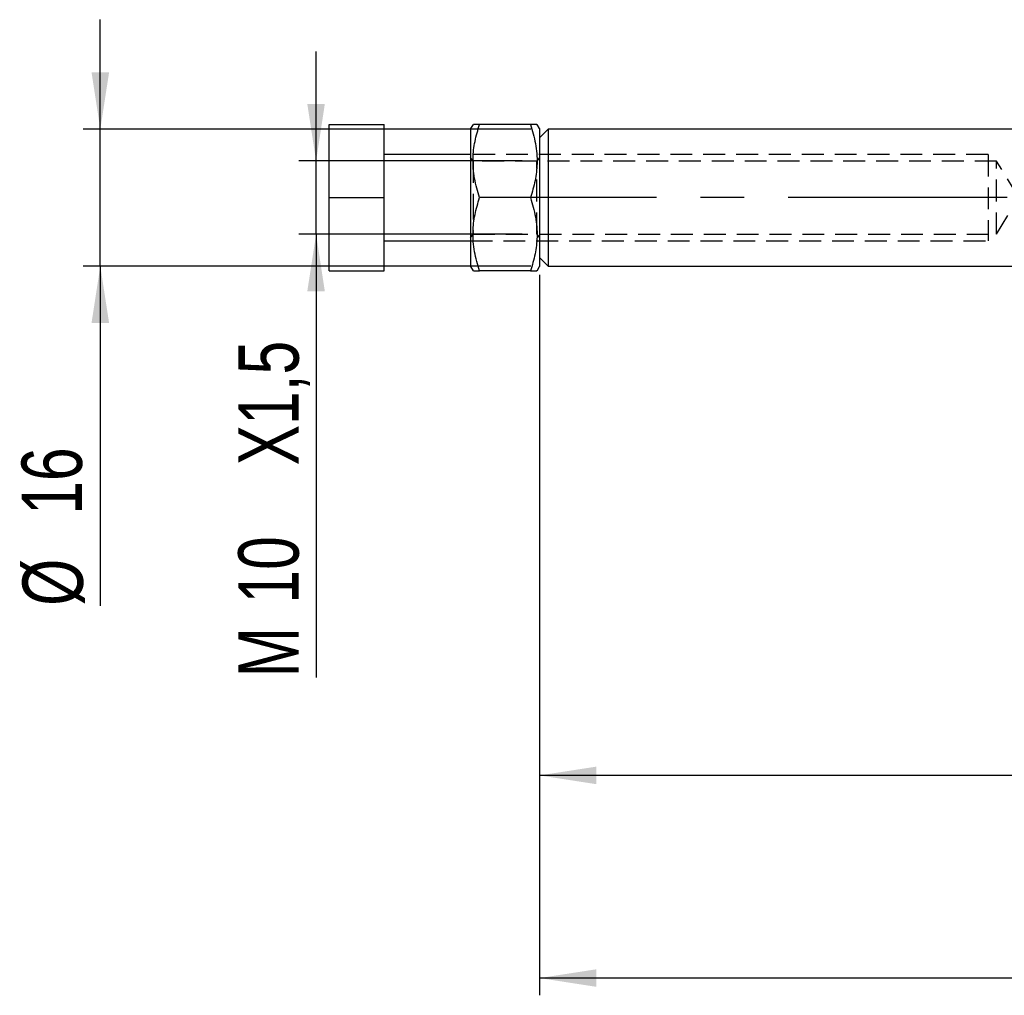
# Model space of a CAD drawing. Extents: x 76 to 781, y 22 to 547.
# Tile 4 of 19: x 80 to 194, y 221 to 334. Entities that reach past the tile are written whole.
import ezdxf

# ---------------------------------------------------------------- set-up
doc = ezdxf.new("R2010")
doc.units = 0
doc.header["$LTSCALE"] = 2
doc.linetypes.add('CENTERX2', pattern=[20.32, 12.7, -2.54, 2.54, -2.54])
doc.linetypes.add('HIDDEN', pattern=[1.905, 1.27, -0.635])
doc.layers.get('0').update_dxf_attribs({"linetype": 'CONTINUOUS'})
doc.styles.add('SLDTEXTSTYLE0', font='TXT', dxfattribs={"width": 0.75})
doc.dimstyles.new('SLDDIMSTYLE1', dxfattribs={"dimtxt": 7, "dimasz": 6.604, "dimexe": 0, "dimexo": 0.0625, "dimgap": 1.75, "dimtad": 1, "dimdec": 0, "dimrnd": 1e-09, "dimzin": 12, "dimtxsty": 'SLDTEXTSTYLE0', "dimsah": 1, "dimcen": 0.09, "dimazin": 3, "dimtfac": 1, "dimtdec": 0, "dimtofl": 0, "dimtmove": 0, "dimatfit": 3, "dimtolj": 1, "dimtzin": 12})
doc.dimstyles.new('SLDDIMSTYLE2', dxfattribs={"dimtxt": 7, "dimasz": 6.604, "dimexe": 0, "dimexo": 0.0625, "dimgap": 1.75, "dimtad": 1, "dimdec": 0, "dimrnd": 1e-09, "dimzin": 12, "dimtxsty": 'SLDTEXTSTYLE0', "dimsah": 1, "dimcen": 0.09, "dimazin": 3, "dimtfac": 1, "dimtmove": 0, "dimatfit": 3, "dimtolj": 1, "dimtzin": 12})
doc.dimstyles.new('SLDDIMSTYLE3', dxfattribs={"dimtxt": 7, "dimasz": 6.604, "dimexe": 0, "dimexo": 0.0625, "dimgap": 1.75, "dimtad": 1, "dimdec": 3, "dimrnd": 1e-09, "dimzin": 12, "dimtxsty": 'SLDTEXTSTYLE0', "dimsah": 1, "dimcen": 0.09, "dimazin": 3, "dimtfac": 1, "dimtdec": 3, "dimtmove": 0, "dimatfit": 3, "dimtolj": 1, "dimtzin": 12})

# ---------------------------------------------------------------- blocks, each defined once
blk = doc.blocks.new('_D_6')
at = {"color": 179, "linetype": 'CONTINUOUS'}
for p, q in [((140.44, 304.37), (140.44, 244.31)), ((289.79, 284.56), (289.79, 244.31)), ((289.79, 246.31), (140.44, 246.31))]:
    blk.add_line(p, q, dxfattribs=at)
for points in [[(140.44, 246.31), (147.04, 245.29), (147.04, 247.33)], [(289.79, 246.31), (283.18, 247.33), (283.18, 245.29)]]:
    blk.add_solid(points, dxfattribs=at)
at = {"color": 179, "linetype": 'CONTINUOUS', "insert": (209.07, 255.33, -67.47), "char_height": 7, "attachment_point": 1, "style": 'SLDTEXTSTYLE0'}
blk.add_mtext('149', dxfattribs=at)
blk = doc.blocks.new('_D_7')
at = {"color": 179, "linetype": 'CONTINUOUS'}
for p, q in [((408.7, 307.56), (408.7, 220.81)), ((140.44, 304.37), (140.44, 220.81)), ((408.7, 222.81), (140.44, 222.81))]:
    blk.add_line(p, q, dxfattribs=at)
for points in [[(140.44, 222.81), (147.04, 221.79), (147.04, 223.83)], [(408.7, 222.81), (402.09, 223.83), (402.09, 221.79)]]:
    blk.add_solid(points, dxfattribs=at)
at = {"color": 179, "linetype": 'CONTINUOUS', "insert": (265.14, 231.83, -67.47), "char_height": 7, "attachment_point": 1, "style": 'SLDTEXTSTYLE0'}
blk.add_mtext('268', dxfattribs=at)
blk = doc.blocks.new('_D_8')
at = {"color": 179, "linetype": 'CONTINUOUS'}
for p, q in [((89.51, 321.25), (89.51, 333.95)), ((139.44, 321.25), (87.51, 321.25)), ((89.51, 305.37), (89.51, 321.25)), ((139.44, 305.37), (87.51, 305.37)), ((89.51, 305.37), (89.51, 265.98))]:
    blk.add_line(p, q, dxfattribs=at)
for points in [[(89.51, 321.25), (90.53, 327.85), (88.49, 327.85)], [(89.51, 305.37), (88.49, 298.77), (90.53, 298.77)]]:
    blk.add_solid(points, dxfattribs=at)
at = {"color": 179, "linetype": 'CONTINUOUS', "char_height": 7, "attachment_point": 1, "rotation": 90, "style": 'SLDTEXTSTYLE0'}
for s, insert in [('16', (80.38, 276.54, -67.47)), ('%%c', (80.49, 265.98, -67.47))]:
    blk.add_mtext(s, dxfattribs=dict(at, insert=insert))
blk = doc.blocks.new('_D_9')
at = {"color": 179, "linetype": 'CONTINUOUS'}
for p, q in [((114.53, 317.56), (114.53, 330.26)), ((138.44, 317.56), (112.53, 317.56)), ((114.53, 309.06), (114.53, 317.56)), ((138.44, 309.06), (112.53, 309.06)), ((114.53, 309.06), (114.53, 257.67))]:
    blk.add_line(p, q, dxfattribs=at)
for points in [[(114.53, 317.56), (115.54, 324.16), (113.51, 324.16)], [(114.53, 309.06), (113.51, 302.46), (115.54, 302.46)]]:
    blk.add_solid(points, dxfattribs=at)
at = {"color": 179, "linetype": 'CONTINUOUS', "char_height": 7, "attachment_point": 1, "rotation": 90, "style": 'SLDTEXTSTYLE0'}
for s, insert in [('X1,5', (105.51, 282.27, -67.47)), ('10', (105.51, 266.24, -67.47)), ('M', (105.51, 257.67, -67.47))]:
    blk.add_mtext(s, dxfattribs=dict(at, insert=insert))

msp = doc.modelspace()

# ---------------------------------------------------------------- linework, layer by layer
at = {"color": 7, "linetype": 'CONTINUOUS'}
for p, q in [((116.0356, 313.3095), (116.0356, 321.8095)), ((116.0356, 321.8095), (122.4356, 321.8095)), ((122.4356, 313.3095), (122.4356, 321.8095)), ((132.7242, 321.8095), (132.4356, 321.3095)), ((132.4356, 321.3095), (132.4356, 305.3095)), ((139.3877, 321.8095), (133.4834, 321.8095)), ((140.4356, 321.3095), (140.1469, 321.8095)), ((140.4356, 321.3095), (140.4356, 305.3095)), ((141.4356, 321.247), (140.4356, 320.247)), ((196.0461, 321.247), (141.4356, 321.247)), ((141.4356, 321.247), (141.4356, 305.372)), ((132.4356, 318.3095), (122.4356, 318.3095)), ((116.0356, 313.3095), (122.4356, 313.3095)), ((116.0356, 304.8095), (116.0356, 313.3095)), ((122.4356, 304.8095), (122.4356, 313.3095)), ((139.3877, 313.3095), (133.4834, 313.3095)), ((122.4356, 308.3095), (132.4356, 308.3095)), ((140.4356, 306.372), (141.4356, 305.372)), ((132.4356, 305.3095), (132.7242, 304.8095)), ((140.1469, 304.8095), (140.4356, 305.3095)), ((141.4356, 305.372), (196.0524, 305.372)), ((116.0356, 304.8095), (122.4356, 304.8095)), ((139.3877, 304.8095), (133.4834, 304.8095))]:
    msp.add_line(p, q, dxfattribs=at)
at = {"color": 7, "linetype": 'HIDDEN'}
for p, q in [((192.4356, 318.3095), (132.4356, 318.3095)), ((132.7319, 317.5595), (132.4356, 317.9827)), ((132.7319, 317.5595), (132.7319, 313.3095)), ((140.1392, 317.5595), (132.7319, 317.5595)), ((140.4356, 317.9827), (140.1392, 317.5595)), ((140.1392, 317.3244), (140.1392, 317.5595)), ((193.4356, 317.5595), (140.4356, 317.5595)), ((192.4356, 318.3095), (192.4356, 308.3095)), ((193.4356, 309.0595), (193.4356, 317.5595)), ((195.9892, 313.3095), (193.4356, 317.5595)), ((140.1392, 309.0595), (140.1392, 317.2685)), ((132.7319, 313.3095), (132.7319, 309.3782)), ((193.4356, 309.0595), (195.9892, 313.3095)), ((132.4356, 308.6362), (132.7319, 309.0595)), ((132.4356, 308.3095), (192.4356, 308.3095)), ((132.7319, 309.2838), (132.7319, 309.0595)), ((132.7319, 309.0595), (140.1392, 309.0595)), ((140.1392, 309.0595), (140.4356, 308.6362)), ((140.4356, 309.0595), (193.4356, 309.0595))]:
    msp.add_line(p, q, dxfattribs=at)
at = {"color": 179, "linetype": 'CENTERX2'}
msp.add_line((275.9356, 313.3095), (137.4356, 313.3095), dxfattribs=at)
at = {"color": 7, "linetype": 'CONTINUOUS'}
for points, knots in [([(133.4834, 313.3095), (133.2642, 314.0472), (132.8209, 315.5387), (132.6587, 317.7485), (132.8967, 319.861), (133.2867, 321.156), (133.4834, 321.8095)], [0, 0, 0, 0, 0.26460499, 0.53494774, 0.76534283, 1, 1, 1, 1]), ([(133.4834, 321.8095), (133.3251, 321.8095), (133.007, 321.8095), (132.7367, 321.8095), (132.7658, 321.8095), (132.777, 321.8095)], [0, 0, 0, 0, 0.37790424, 0.75931553, 1, 1, 1, 1]), ([(139.3877, 321.8095), (139.607, 321.0717), (140.0503, 319.5803), (140.2125, 317.3704), (139.9744, 315.258), (139.5845, 313.9629), (139.3877, 313.3095)], [0, 0, 0, 0, 0.26460505, 0.53494778, 0.76534285, 1, 1, 1, 1]), ([(140.0916, 321.8095), (140.1039, 321.8095), (140.1354, 321.8095), (139.8651, 321.8095), (139.5474, 321.8095), (139.3877, 321.8095)], [0, 0, 0, 0, 0.240660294, 0.618244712, 1, 1, 1, 1]), ([(133.4834, 304.8095), (133.2642, 305.5472), (132.8209, 307.0387), (132.6587, 309.2485), (132.8967, 311.361), (133.2867, 312.656), (133.4834, 313.3095)], [0, 0, 0, 0, 0.26460505, 0.53494778, 0.76534285, 1, 1, 1, 1]), ([(139.3877, 313.3095), (139.607, 312.5717), (140.0503, 311.0803), (140.2125, 308.8704), (139.9744, 306.758), (139.5845, 305.4629), (139.3877, 304.8095)], [0, 0, 0, 0, 0.26460499, 0.53494774, 0.76534283, 1, 1, 1, 1]), ([(132.7795, 304.8095), (132.7673, 304.8095), (132.7357, 304.8095), (133.0061, 304.8095), (133.3237, 304.8095), (133.4834, 304.8095)], [0, 0, 0, 0, 0.240660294, 0.618244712, 1, 1, 1, 1]), ([(139.3877, 304.8095), (139.546, 304.8095), (139.8642, 304.8095), (140.1344, 304.8095), (140.1054, 304.8095), (140.0942, 304.8095)], [0, 0, 0, 0, 0.37790424, 0.75931553, 1, 1, 1, 1])]:
    msp.add_open_spline(points, degree=3, knots=knots, dxfattribs=at)

# ---------------------------------------------------------------- dimensions: what is measured, and where the dimension line sits
at = {"color": 179, "linetype": 'CONTINUOUS'}
for base, p1, p2, text, dimstyle, picture, middle in [((89.5107, 321.247), (141.4356, 305.372), (141.4356, 321.247), '%%c<>', 'SLDDIMSTYLE2', '_D_8', (89.5107, 279.2789)), ((114.5285, 317.5595), (140.4356, 309.0595), (140.4356, 317.5595), 'M<>X1,5', 'SLDDIMSTYLE3', '_D_9', (114.5285, 279.2789))]:
    dim = msp.add_linear_dim(base=base, p1=p1, p2=p2, angle=90, text=text, dimstyle=dimstyle, dxfattribs=at)
    dim.commit()
    dim.dimension.update_dxf_attribs({"geometry": picture, "text_midpoint": middle, "dimtype": 160})
for base, p1, picture, middle in [((140.4356, 222.8095), (408.6956, 309.5595), '_D_7', (275.7427, 222.8095)), ((140.4356, 246.3095), (289.7856, 286.5595), '_D_6', (219.6749, 246.3095))]:
    dim = msp.add_linear_dim(base=base, p1=p1, p2=(140.4356, 306.372), dimstyle='SLDDIMSTYLE1', dxfattribs=at)
    dim.commit()
    dim.dimension.update_dxf_attribs({"geometry": picture, "text_midpoint": middle, "dimtype": 160})

doc.saveas('drawing.dxf')
